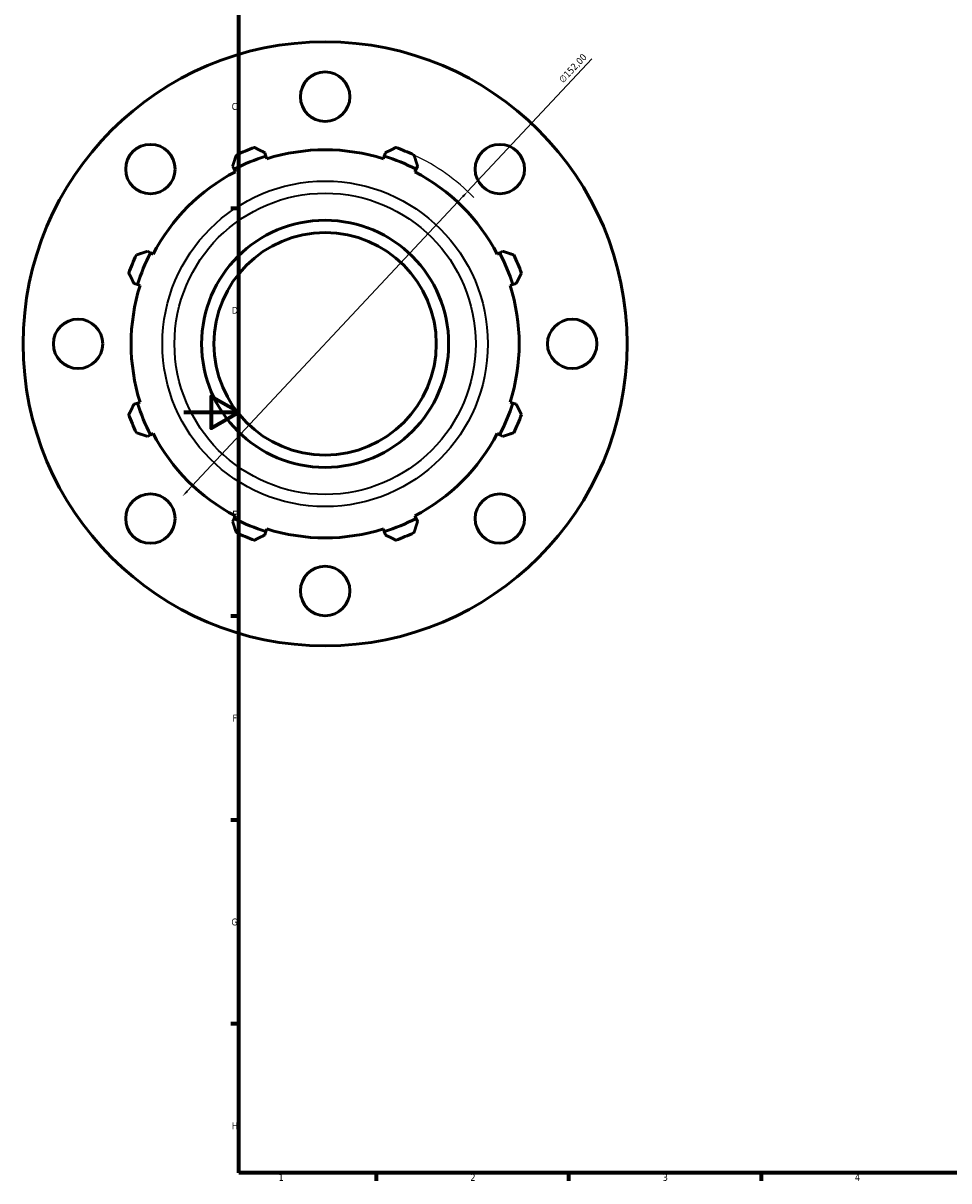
# Model space of a CAD drawing. Header units: millimetres. Extents: x -123 to 939, y -110 to 792.
# Tile 1 of 6: x -59 to 279, y 17 to 439. Entities that reach past the tile are written whole.
import ezdxf

# ---------------------------------------------------------------- set-up
doc = ezdxf.new("R2010")
doc.units = ezdxf.units.MM
for name, color, linetype, lineweight in [('Border (ISO)', 7, 'Continuous', 70), ('Dimension (ISO)', 7, 'Continuous', 25), ('Visible (ISO)', 7, 'Continuous', 50), ('Visible Narrow (ISO)', 7, 'Continuous', 35)]:
    doc.layers.add(name, color=color, linetype=linetype, lineweight=lineweight)
doc.styles.add('Note Text (ISO)', font='tahoma.ttf')
doc.dimstyles.new('Default (ISO)', dxfattribs={"dimtxt": 2.5, "dimasz": 2.5, "dimexe": 3.175, "dimexo": 0, "dimgap": 0.762, "dimtad": 1, "dimrnd": 1e-08, "dimzin": 0, "dimtxsty": 'Note Text (ISO)', "dimcen": 0.09, "dimdle": 10, "dimclrd": 256, "dimclre": 256, "dimclrt": 232, "dimazin": 0, "dimtfac": 1.40208, "dimtmove": 0, "dimatfit": 3, "dimfxl": 1, "dimtolj": 1, "dimtzin": 0, "dimlwd": -1, "dimlwe": -1, "dimarcsym": 0})

# ---------------------------------------------------------------- blocks, each defined once
blk = doc.blocks.new('Borders Default Border')
at = {"layer": 'Border (ISO)'}
for p, q in [((20, 371.25), (17.1, 371.25)), ((20, 222.75), (17.1, 222.75)), ((20, 148.5), (17.1, 148.5)), ((20, 74.25), (17.1, 74.25)), ((70.08, 20), (70.08, 17.1)), ((140.17, 20), (140.17, 17.1)), ((210.25, 20), (210.25, 17.1))]:
    blk.add_line(p, q, dxfattribs=at)
at = {"layer": 'Border (ISO)', "flags": 128}
for points in [[(20, 20), (20, 574), (821, 574), (821, 20), (20, 20)], [(0, 297), (20, 297), (10, 302.77), (10, 291.23), (20, 297)]]:
    blk.add_lwpolyline(points, dxfattribs=at)
at = {"layer": 'Border (ISO)', "color": 232, "true_color": 0xca0064, "char_height": 2.5, "attachment_point": 7, "style": 'Note Text (ISO)'}
for s, insert in [('C', (17.43, 407.08)), ('D', (17.43, 332.88)), ('E', (17.64, 258.63)), ('F', (17.7, 184.38)), ('G', (17.31, 110.08)), ('H', (17.44, 35.88)), ('1', (34.48, 17.1)), ('2', (104.37, 17.1)), ('3', (174.43, 17.05)), ('4', (244.42, 17.1))]:
    blk.add_mtext(s, dxfattribs=dict(at, insert=insert))
blk = doc.blocks.new('*D12')
at = {"layer": 'Defpoints', "color": 0, "transparency": 16777216}
for p in [(103.38, 377.42), (-0.47, 266.43)]:
    blk.add_point(p, dxfattribs=at)
at = {"layer": 'Dimension (ISO)', "transparency": 16777216}
for p, q in [((103.38, 377.42), (148.55, 425.69)), ((1.24, 268.26), (101.68, 375.6))]:
    blk.add_line(p, q, dxfattribs=at)
blk.add_arc((51.46, 321.93), 76, 44.5108, 64.792, dxfattribs=at)
for points in [[(101.37, 375.88), (101.98, 375.31), (103.38, 377.42)], [(0.94, 268.54), (1.55, 267.97), (-0.47, 266.43)]]:
    blk.add_solid(points, dxfattribs=at)
at = {"layer": 'Dimension (ISO)', "color": 232, "true_color": 0xca0064, "transparency": 16777216, "insert": (136.34, 418.46), "char_height": 2.5, "attachment_point": 1, "rotation": 46.9044, "style": 'Note Text (ISO)'}
blk.add_mtext('\\A1;∅152,00', dxfattribs=at)

msp = doc.modelspace()

# ---------------------------------------------------------------- linework, layer by layer
at = {"layer": 'Visible (ISO)'}
for p, q in [((29.899, 390.305), (29.519, 391.511)), ((30.205, 389.336), (29.899, 390.305)), ((73.018, 390.305), (72.712, 389.336)), ((73.398, 391.511), (73.018, 390.305)), ((17.769, 386.644), (18.353, 385.522)), ((18.353, 385.522), (18.822, 384.621)), ((84.095, 384.621), (84.564, 385.522)), ((84.564, 385.522), (85.148, 386.644)), ((-12.136, 355.033), (-13.258, 355.617)), ((-11.235, 354.564), (-12.136, 355.033)), ((115.053, 355.033), (114.152, 354.564)), ((116.175, 355.617), (115.053, 355.033)), ((-18.125, 343.867), (-16.919, 343.487)), ((-16.919, 343.487), (-15.95, 343.181)), ((118.867, 343.181), (119.836, 343.487)), ((119.836, 343.487), (121.042, 343.867)), ((-16.919, 300.368), (-18.125, 299.988)), ((-15.95, 300.673), (-16.919, 300.368)), ((119.836, 300.368), (118.867, 300.673)), ((121.042, 299.988), (119.836, 300.368)), ((-13.258, 288.238), (-12.136, 288.822)), ((-12.136, 288.822), (-11.235, 289.291)), ((114.152, 289.291), (115.053, 288.822)), ((115.053, 288.822), (116.175, 288.238)), ((18.353, 258.333), (17.769, 257.211)), ((18.822, 259.233), (18.353, 258.333)), ((84.564, 258.333), (84.095, 259.233)), ((85.148, 257.211), (84.564, 258.333)), ((29.519, 252.344), (29.899, 253.55)), ((29.899, 253.55), (30.205, 254.519)), ((72.712, 254.519), (73.018, 253.55)), ((73.018, 253.55), (73.398, 252.344))]:
    msp.add_line(p, q, dxfattribs=at)
for centre, radius in [((51.459, 321.927), 110), ((51.459, 411.927), 9), ((-12.181, 385.567), 9), ((115.098, 385.567), 9), ((51.459, 321.927), 45), ((51.459, 321.927), 40.5), ((-38.541, 321.927), 9), ((141.459, 321.927), 9), ((-12.181, 258.288), 9), ((115.098, 258.288), 9), ((51.459, 231.927), 9)]:
    msp.add_circle(centre, radius, dxfattribs=at)
for radius, start, end in [(76, 109.79198, 115.20802), (70.68, 72.5, 107.5), (76, 64.79198, 70.20802), (71.696, 107.5, 117.5), (71.696, 62.5, 72.5), (70.68, 117.5, 152.5), (70.68, 27.5, 62.5), (76, 154.79198, 160.20802), (71.696, 152.5, 162.5), (71.696, 17.5, 27.5), (76, 19.79198, 25.20802), (70.68, 162.5, 197.5), (70.68, 342.5, 17.5), (71.696, 197.5, 207.5), (71.696, 332.5, 342.5), (76, 199.79198, 205.20802), (76, 334.79198, 340.20802), (70.68, 207.5, 242.5), (70.68, 297.5, 332.5), (71.696, 242.5, 252.5), (71.696, 287.5, 297.5), (76, 244.79198, 250.20802), (70.68, 252.5, 287.5), (76, 289.79198, 295.20802)]:
    msp.add_arc((51.459, 321.927), radius, start, end, dxfattribs=at)
for points, weights in [([(25.724, 393.438), (27.66, 392.455), (29.519, 391.511)], [1, 1.00058861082, 1.00036028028]), ([(73.398, 391.511), (75.257, 392.455), (77.193, 393.438)], [1.00036028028, 1.00058861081, 1]), ([(17.769, 386.644), (18.416, 388.625), (19.09, 390.69)], [1.00036028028, 1.00058861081, 1]), ([(83.827, 390.69), (84.501, 388.625), (85.148, 386.644)], [1, 1.00058861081, 1.00036028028]), ([(-17.304, 354.296), (-15.239, 354.97), (-13.258, 355.617)], [1, 1.00058861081, 1.00036028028]), ([(116.175, 355.617), (118.157, 354.97), (120.221, 354.296)], [1.00036028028, 1.00058861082, 1]), ([(-18.125, 343.867), (-19.069, 345.725), (-20.052, 347.661)], [1.00036028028, 1.00058861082, 1]), ([(122.969, 347.661), (121.986, 345.725), (121.042, 343.867)], [1, 1.00058861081, 1.00036028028]), ([(-20.052, 296.193), (-19.069, 298.129), (-18.125, 299.988)], [1, 1.00058861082, 1.00036028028]), ([(121.042, 299.988), (121.986, 298.129), (122.969, 296.193)], [1.00036028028, 1.00058861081, 1]), ([(-13.258, 288.238), (-15.239, 288.885), (-17.304, 289.559)], [1.00036028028, 1.00058861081, 1]), ([(120.221, 289.559), (118.157, 288.885), (116.175, 288.238)], [1, 1.00058861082, 1.00036028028]), ([(19.09, 253.165), (18.416, 255.229), (17.769, 257.211)], [1, 1.00058861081, 1.00036028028]), ([(85.148, 257.211), (84.501, 255.229), (83.827, 253.165)], [1.00036028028, 1.00058861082, 1]), ([(29.519, 252.344), (27.66, 251.4), (25.724, 250.417)], [1.00036028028, 1.00058861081, 1]), ([(77.193, 250.417), (75.257, 251.4), (73.398, 252.344)], [1, 1.00058861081, 1.00036028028])]:
    msp.add_rational_spline(points, weights, degree=2, dxfattribs=at)
at = {"layer": 'Visible Narrow (ISO)'}
for radius in [59.258, 54.856]:
    msp.add_circle((51.459, 321.927), radius, dxfattribs=at)

# ---------------------------------------------------------------- block references
msp.add_blockref('Borders Default Border', (0, 0))

# ---------------------------------------------------------------- dimensions: what is measured, and where the dimension line sits
at = {"layer": 'Dimension (ISO)'}
dim = msp.add_diameter_dim_2p(p1=(-0.466, 266.431), p2=(103.383, 377.424), dimstyle='Default (ISO)', override={"dimdec": 2, "dimlfac": 1, "dimtp": 0, "dimtm": 0, "dimtdec": 2, "dimatfit": 2}, dxfattribs=at)
dim.commit()
dim.dimension.update_dxf_attribs({"geometry": '*D12', "text_midpoint": (143.632, 420.441), "dimtype": 163})

doc.saveas('drawing.dxf')
